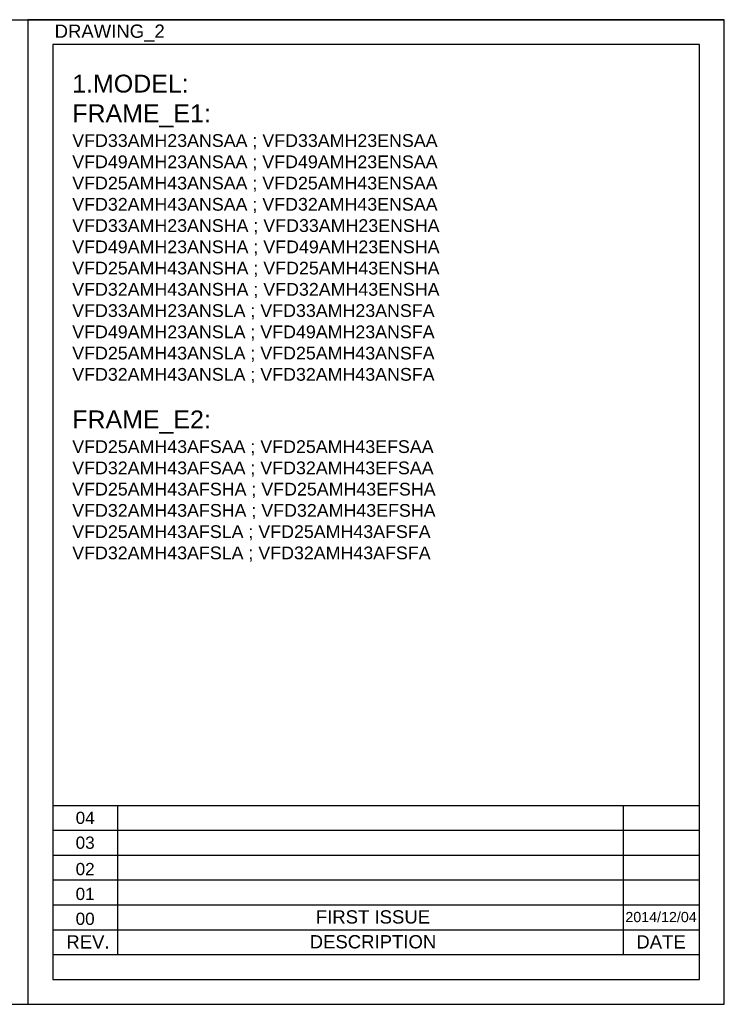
# Model space of a CAD drawing. Header units: millimetres. Extents: x 0 to 1105, y 0 to 772.
# Tile 58 of 58: x 552 to 1105, y 0 to 772. Entities that reach past the tile are written whole.
import ezdxf

# ---------------------------------------------------------------- set-up
doc = ezdxf.new("R2010")
doc.units = ezdxf.units.MM
doc.header["$LTSCALE"] = 60.775
doc.linetypes.add('HIDDEN2', pattern=[4.7625, 3.175, -1.5875])
doc.layers.get('0').update_dxf_attribs({"linetype": 'CONTINUOUS'})
doc.layers.add('DIM', color=7, linetype='CONTINUOUS')
doc.layers.add('圖層1', color=7, linetype='HIDDEN2')
doc.styles.get("Standard").update_dxf_attribs({"font": 'micross.ttf'})
doc.styles.add('TEXTSTYLE_2', font='arial.ttf')

msp = doc.modelspace()

# ---------------------------------------------------------------- linework, layer by layer
at = {"color": 7, "linetype": 'Continuous'}
for p, q in [((0, 772.2), (1105, 772.2)), ((1105, 0), (1105, 772.2)), ((0, 0), (1105, 0))]:
    msp.add_line(p, q, dxfattribs=at)
at = {"layer": 'DIM', "color": 4, "linetype": 'Continuous'}
for p, q in [((559, 772.2), (559, 0)), ((1105, 772.2), (559, 772.2)), ((1105, 0), (1105, 772.2)), ((559, 0), (1105, 0))]:
    msp.add_line(p, q, dxfattribs=at)
at = {"layer": 'DIM', "color": 3, "linetype": 'Continuous'}
for p, q in [((578.5, 752.7), (578.5, 19.5)), ((1085.5, 752.7), (578.5, 752.7)), ((1085.5, 19.5), (1085.5, 752.7)), ((578.5, 156), (1085.5, 156)), ((629.18, 156), (629.18, 39)), ((1025.58, 156), (1025.58, 39)), ((578.5, 136.5), (1085.5, 136.5)), ((578.5, 117), (1085.5, 117)), ((578.5, 97.5), (1085.5, 97.5)), ((578.5, 78), (1085.5, 78)), ((578.5, 58.5), (1085.5, 58.5)), ((578.5, 39), (1085.5, 39)), ((578.5, 19.5), (1085.5, 19.5))]:
    msp.add_line(p, q, dxfattribs=at)

# ---------------------------------------------------------------- texts
at = {"layer": 'DIM', "color": 6, "linetype": 'Continuous', "attachment_point": 2, "line_spacing_factor": 0.9, "style": 'TEXTSTYLE_2'}
for s, insert, char_height, width in [('DRAWING_2', (623.06, 768.39), 10.4, 86.2543), ('FIRST ISSUE', (829.51, 73.75), 10.4, 89.3859), ('2014/12/04', (1055.4, 72.45), 8, 55.9108), ('REV.', (606.01, 54.15), 10.4, 33.829), ('DESCRIPTION', (829.51, 54.25), 10.4, 99.09), ('DATE', (1055.4, 54.15), 10.4, 38.6617)]:
    msp.add_mtext(s, dxfattribs=dict(at, insert=insert, char_height=char_height, width=width))
at = {"layer": 'DIM', "color": 6, "linetype": 'Continuous', "char_height": 9.6, "width": 14.9175, "attachment_point": 2, "style": 'TEXTSTYLE_2'}
for s, insert in [('04', (603.84, 151.05)), ('03', (603.84, 131.55)), ('02', (603.82, 110.88)), ('01', (603.82, 91.38)), ('00', (603.82, 71.88))]:
    msp.add_mtext(s, dxfattribs=dict(at, insert=insert))
at = {"layer": '圖層1', "insert": (593.71, 729.09), "char_height": 5, "width": 306.1968, "attachment_point": 1}
msp.add_mtext('{\\H2.8x;1.MODEL:\\PFRAME_E1:\\P\\H0.7143x;VFD33AMH23ANSAA ; VFD33AMH23ENSAA\\PVFD49AMH23ANSAA ; VFD49AMH23ENSAA\\PVFD25AMH43ANSAA ; VFD25AMH43ENSAA\\PVFD32AMH43ANSAA ; VFD32AMH43ENSAA\\PVFD33AMH23ANSHA ; VFD33AMH23ENSHA\\PVFD49AMH23ANSHA ; VFD49AMH23ENSHA\\PVFD25AMH43ANSHA ; VFD25AMH43ENSHA\\PVFD32AMH43ANSHA ; VFD32AMH43ENSHA\\P\\H0.99998x;VFD33AMH23ANSLA ; VFD33AMH23ANSFA \\H1x;\\P\\H0.99998x;VFD49AMH23ANSLA ; VFD49AMH23ANSFA \\H1x;\\P\\H0.99998x;VFD25AMH43ANSLA ; VFD25AMH43ANSFA\\H1x;\\P\\H0.99998x;VFD32AMH43ANSLA ; VFD32AMH43ANSFA \\H1x;\\P\\P\\H1.4x;FRAME_E2:\\P\\H0.7143x;VFD25AMH43AFSAA ; VFD25AMH43EFSAA\\PVFD32AMH43AFSAA ; VFD32AMH43EFSAA\\PVFD25AMH43AFSHA ; VFD25AMH43EFSHA\\PVFD32AMH43AFSHA ; VFD32AMH43EFSHA\\P\\H0.99998x;VFD25AMH43AFSLA ; VFD25AMH43AFSFA \\H1x;\\P\\H0.99998x;VFD32AMH43AFSLA ; VFD32AMH43AFSFA}', dxfattribs=at)

doc.saveas('drawing.dxf')
